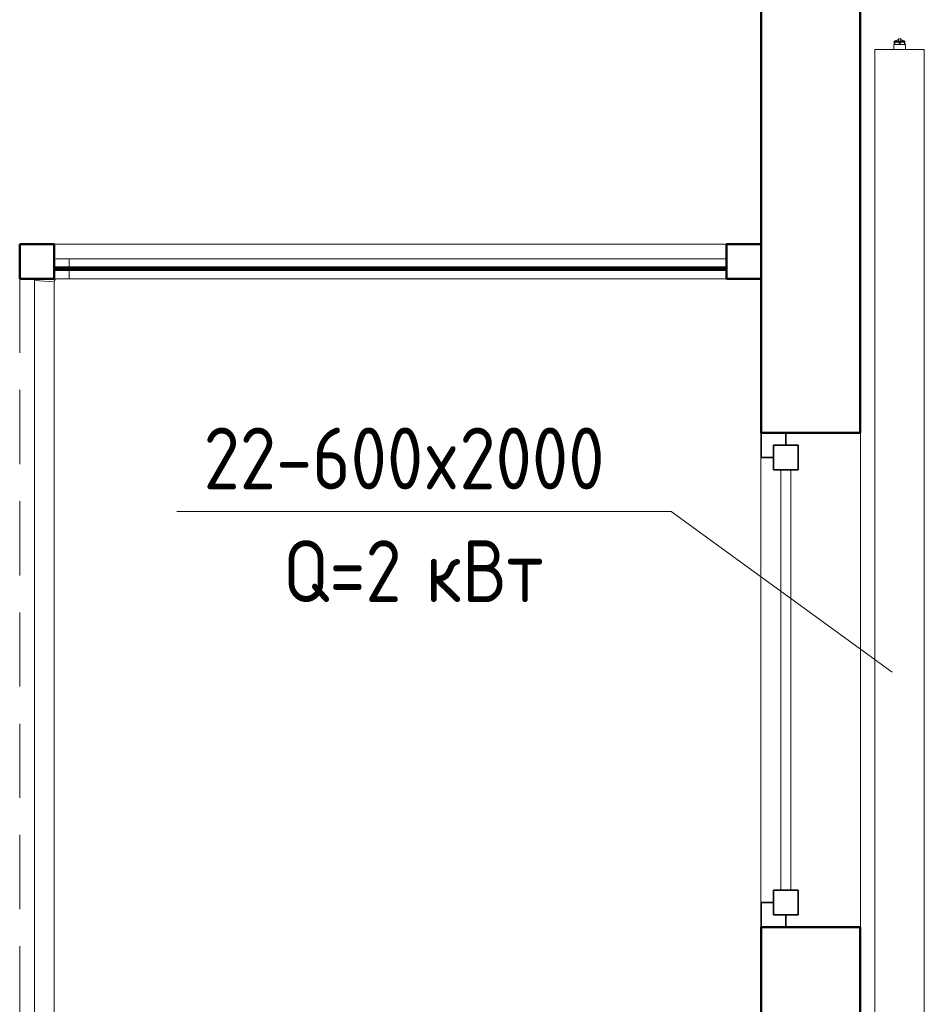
# Model space of a CAD drawing. Header units: millimetres. Extents: x 19410 to 41622, y 4748 to 42777.
# Tile 20 of 65: x 19410 to 21240, y 38940 to 40931. Entities that reach past the tile are written whole.
import ezdxf

# ---------------------------------------------------------------- set-up
doc = ezdxf.new("R2010")
doc.units = ezdxf.units.MM
doc.linetypes.add('ADSK_Скрыто', pattern=[300, 150, -150])
doc.linetypes.add('ADSK_Штриховая_ш3 п1_5', pattern=[225, 150, -75])
for name, color, linetype, lineweight in [('A-COLS-____-MCUT', 52, 'Continuous', 50), ('A-COLS-____-OTLN', 52, 'Continuous', 20), ('A-DETL-____-HDLN', 90, 'ADSK_Скрыто', 9), ('A-DETL-____-MBND', 5, 'ADSK_Штриховая_ш3 п1_5', 20), ('A-GENM-____-MCUT', 13, 'Continuous', 50), ('A-GENM-____-OTLN', 13, 'Continuous', 20), ('A-GLAZ-____-MCUT', 151, 'Continuous', 35), ('A-GLAZ-____-OTLN', 151, 'Continuous', 20), ('A-PART-____-OTLN', 2, 'Continuous', 20), ('A-WALL-____-MCUT', 113, 'Continuous', 50), ('A-WALL-____-OTLN', 113, 'Continuous', 20), ('M-EQPM-___-IDEN', 50, 'Continuous', 20), ('M-EQPM-____-OTLN', 50, 'Continuous', 20), ('Ограждение', 7, 'Continuous', 20)]:
    doc.layers.add(name, color=color, linetype=linetype, lineweight=lineweight)
doc.styles.add('GOST Common', font='GOST_Common.ttf', dxfattribs={"width": 0.9, "height": 125})

# ---------------------------------------------------------------- blocks, each defined once
blk = doc.blocks.new('Прямая форма - 83 new-609428-В_Этаж 02_Отопление')
at = {"layer": 'A-WALL-____-MCUT', "color": 53}
for p, q in [((1426.1, 2.5), (66.1, 2.5)), ((66.1, 2.5), (66.1, -2.5)), ((1426.1, -2.5), (1426.1, 2.5)), ((66.1, -2.5), (1426.1, -2.5))]:
    blk.add_line(p, q, dxfattribs=at)
blk = doc.blocks.new('Прямая форма - SW - 011-609429-В_Этаж 02_Отопление')
blk.add_blockref('Прямая форма - 83 new-609428-В_Этаж 02_Отопление', (0, 0))
blk = doc.blocks.new('Прямая форма - 83 new-609513-В_Этаж 02_Отопление')
at = {"layer": 'A-GLAZ-____-MCUT', "color": 9}
for p, q in [((-425, 25), (-475, 25)), ((-475, 25), (-475, -25)), ((-425, -25), (-425, 25)), ((475, 25), (425, 25)), ((425, 25), (425, -25)), ((475, -25), (475, 25)), ((-475, 0), (-500, 0)), ((-500, 0), (-500, -50)), ((-475, -25), (-475, 0)), ((500, 0), (475, 0)), ((475, 0), (475, -25)), ((500, -50), (500, 0)), ((-475, -25), (-425, -25)), ((-450, -25), (-475, -25)), ((-450, -50), (-450, -25)), ((425, -25), (475, -25)), ((475, -25), (450, -25)), ((450, -25), (450, -50)), ((-500, -50), (-450, -50)), ((450, -50), (500, -50))]:
    blk.add_line(p, q, dxfattribs=at)
at = {"layer": 'A-GLAZ-____-OTLN', "color": 253}
for p, q in [((425, 10), (-425, 10)), ((-425, -10), (425, -10))]:
    blk.add_line(p, q, dxfattribs=at)
blk = doc.blocks.new('Прямая форма - WD - 004-609514-В_Этаж 02_Отопление')
blk.add_blockref('Прямая форма - 83 new-609513-В_Этаж 02_Отопление', (500, 50))
blk = doc.blocks.new('Прямая форма - 83 new-609525-В_Этаж 02_Отопление')
at = {"layer": 'A-COLS-____-MCUT', "color": 53}
for p, q in [((35, 35), (-35, 35)), ((-35, 35), (-35, -35)), ((35, -35), (35, 35)), ((-35, -35), (35, -35))]:
    blk.add_line(p, q, dxfattribs=at)
blk = doc.blocks.new('Прямая форма - CRE - 003-609526-В_Этаж 02_Отопление')
blk.add_blockref('Прямая форма - 83 new-609525-В_Этаж 02_Отопление', (0, 0))
blk = doc.blocks.new('Прямая форма - 83 new-609602-В_Этаж 02_Отопление')
at = {"layer": 'A-GENM-____-OTLN', "lineweight": 9}
blk.add_line((-1360, 0), (0, 0), dxfattribs=at)
blk = doc.blocks.new('Прямая форма - SLA - 049-609603-В_Этаж 02_Отопление')
blk.add_blockref('Прямая форма - 83 new-609602-В_Этаж 02_Отопление', (0, 0))
blk = doc.blocks.new('Прямая форма - 83 new-609852-В_Этаж 02_Отопление')
at = {"layer": 'A-COLS-____-MCUT', "color": 53}
for p, q in [((35, 35), (-35, 35)), ((-35, 35), (-35, -35)), ((35, -35), (35, 35)), ((-35, -35), (35, -35))]:
    blk.add_line(p, q, dxfattribs=at)
blk = doc.blocks.new('Прямая форма - CRE - 003-609853-В_Этаж 02_Отопление')
blk.add_blockref('Прямая форма - 83 new-609852-В_Этаж 02_Отопление', (0, 0))
blk = doc.blocks.new('Прямая форма - 83 new-610258-В_Этаж 02_Отопление')
at = {"layer": 'A-WALL-____-MCUT', "color": 53}
for p, q in [((3620, 0), (3200, 0)), ((3620, -200), (3620, 0)), ((7000, 0), (4620, 0)), ((4620, 0), (4620, -200)), ((3200, -200), (3620, -200)), ((4620, -200), (7000, -200))]:
    blk.add_line(p, q, dxfattribs=at)
blk = doc.blocks.new('Прямая форма - SW - 008-610259-В_Этаж 02_Отопление')
blk.add_blockref('Прямая форма - 83 new-610258-В_Этаж 02_Отопление', (0, 0))
blk = doc.blocks.new('Family - WD - 004-610261-В_Этаж 02_Отопление')
at = {"layer": 'A-GENM-____-MCUT', "lineweight": 9}
for p, q in [((500, 1), (-500, 1)), ((-500, 1), (-500, -201)), ((500, -201), (500, 1)), ((-500, -201), (500, -201))]:
    blk.add_line(p, q, dxfattribs=at)
blk = doc.blocks.new('Прямая форма - 83 new-610268-В_Этаж 02_Отопление')
at = {"layer": 'A-DETL-____-MBND', "color": 253}
blk.add_line((0, 6627.8), (0, 70), dxfattribs=at)
blk = doc.blocks.new('Прямая форма - SLA - 011-610269-В_Этаж 02_Отопление')
blk.add_blockref('Прямая форма - 83 new-610268-В_Этаж 02_Отопление', (0, 0))
blk = doc.blocks.new('Прямая форма - 83 new-610537-В_Этаж 02_Отопление')
at = {"layer": 'Ограждение', "color": 253}
for p, q in [((-1400, -30), (-70, -30)), ((-1400, -47.2), (-1400, -30)), ((-1400, -70), (-1400, -52.2)), ((-1400, -70), (-70, -70))]:
    blk.add_line(p, q, dxfattribs=at)
blk = doc.blocks.new('Прямая форма - Steel - Structural-610538-В_Этаж 02_Отопление')
blk.add_blockref('Прямая форма - 83 new-610537-В_Этаж 02_Отопление', (0, 0))
blk = doc.blocks.new('Прямая форма - 83 new-610573-В_Этаж 02_Отопление')
at = {"layer": 'Ограждение', "color": 253}
for p, q in [((-1426.3, -30), (-1430, -30.5)), ((-1400, -30), (-1426.3, -30)), ((-1400, -47.2), (-1400, -30)), ((-1400, -70), (-1400, -52.2)), ((-1470, -73.7), (-1469.5, -70)), ((-1430, -76.3), (-1470, -73.7)), ((-1430, -76.3), (-1429.7, -73.8)), ((-1429.7, -73.8), (-1429.2, -72.6)), ((-1429.2, -72.6), (-1428.4, -71.6)), ((-1428.4, -71.6), (-1427.4, -70.8)), ((-1427.4, -70.8), (-1426.2, -70.3)), ((-1426.2, -70.3), (-1423.7, -70)), ((-1423.7, -70), (-1400, -70))]:
    blk.add_line(p, q, dxfattribs=at)
blk = doc.blocks.new('Прямая форма - Steel - Structural-610574-В_Этаж 02_Отопление')
blk.add_blockref('Прямая форма - 83 new-610573-В_Этаж 02_Отопление', (0, 0))
blk = doc.blocks.new('Прямая форма - 83 new-610607-В_Этаж 02_Отопление')
at = {"layer": 'Ограждение', "color": 253}
for p, q in [((-1470, -73.7), (-1430, -76.3)), ((-1470, -73.7), (-1470, -6627.8)), ((-1430, -76.3), (-1430, -6627.8))]:
    blk.add_line(p, q, dxfattribs=at)
blk = doc.blocks.new('Прямая форма - Steel - Structural-610608-В_Этаж 02_Отопление')
blk.add_blockref('Прямая форма - 83 new-610607-В_Этаж 02_Отопление', (0, 0))
blk = doc.blocks.new('Прямая форма - 83 new-610627-В_Этаж 02_Отопление')
at = {"layer": 'Ограждение', "color": 253}
blk.add_line((-1470, -73.7), (-1470, -70), dxfattribs=at)
blk = doc.blocks.new('Прямая форма - Steel - Structural-610628-В_Этаж 02_Отопление')
blk.add_blockref('Прямая форма - 83 new-610627-В_Этаж 02_Отопление', (0, 0))
blk = doc.blocks.new('Прямая форма - RAILING - 008-610661-В_Этаж 02_Отопление')
for name in ['Прямая форма - Steel - Structural-610574-В_Этаж 02_Отопление', 'Прямая форма - Steel - Structural-610538-В_Этаж 02_Отопление', 'Прямая форма - Steel - Structural-610628-В_Этаж 02_Отопление', 'Прямая форма - Steel - Structural-610608-В_Этаж 02_Отопление']:
    blk.add_blockref(name, (0, 0))
blk = doc.blocks.new('Family - 83 new-610699-В_Этаж 02_Отопление')
at = {"layer": 'A-PART-____-OTLN', "color": 253}
for p, q in [((-1400, -30), (-70, -30)), ((-1400, -47.2), (-1400, -30)), ((-1400, -70), (-1400, -52.2)), ((-1400, -70), (-70, -70))]:
    blk.add_line(p, q, dxfattribs=at)
blk = doc.blocks.new('Family - Steel - Structural-610700-В_Этаж 02_Отопление')
blk.add_blockref('Family - 83 new-610699-В_Этаж 02_Отопление', (0, 0))
blk = doc.blocks.new('Family - 83 new-610753-В_Этаж 02_Отопление')
at = {"layer": 'A-PART-____-OTLN', "color": 253}
for p, q in [((-1426.3, -30), (-1430, -30.5)), ((-1400, -30), (-1426.3, -30)), ((-1400, -47.2), (-1400, -30)), ((-1400, -70), (-1400, -52.2)), ((-1470, -73.7), (-1469.5, -70)), ((-1430, -76.3), (-1470, -73.7)), ((-1430, -76.3), (-1429.7, -73.8)), ((-1429.7, -73.8), (-1429.2, -72.6)), ((-1429.2, -72.6), (-1428.4, -71.6)), ((-1428.4, -71.6), (-1427.4, -70.8)), ((-1427.4, -70.8), (-1426.2, -70.3)), ((-1426.2, -70.3), (-1423.7, -70)), ((-1423.7, -70), (-1400, -70))]:
    blk.add_line(p, q, dxfattribs=at)
blk = doc.blocks.new('Family - Steel - Structural-610754-В_Этаж 02_Отопление')
blk.add_blockref('Family - 83 new-610753-В_Этаж 02_Отопление', (0, 0))
blk = doc.blocks.new('Family - 83 new-610804-В_Этаж 02_Отопление')
at = {"layer": 'A-PART-____-OTLN', "color": 253}
for p, q in [((-1470, -73.7), (-1430, -76.3)), ((-1470, -73.7), (-1470, -6627.8)), ((-1430, -76.3), (-1430, -6627.8))]:
    blk.add_line(p, q, dxfattribs=at)
blk = doc.blocks.new('Family - Steel - Structural-610805-В_Этаж 02_Отопление')
blk.add_blockref('Family - 83 new-610804-В_Этаж 02_Отопление', (0, 0))
blk = doc.blocks.new('Family - 83 new-610834-В_Этаж 02_Отопление')
at = {"layer": 'A-PART-____-OTLN', "color": 253}
blk.add_line((-1470, -73.7), (-1470, -70), dxfattribs=at)
blk = doc.blocks.new('Family - Steel - Structural-610835-В_Этаж 02_Отопление')
blk.add_blockref('Family - 83 new-610834-В_Этаж 02_Отопление', (0, 0))
blk = doc.blocks.new('83 new_ifc_RVT-1-В_Этаж 02_Отопление')
at = {"layer": 'A-COLS-____-OTLN', "color": 253, "lineweight": 20}
for name, p in [('Прямая форма - CRE - 003-609853-В_Этаж 02_Отопление', (19445.3, 40442.2)), ('Прямая форма - CRE - 003-609526-В_Этаж 02_Отопление', (20875.3, 40442.2))]:
    blk.add_blockref(name, p, dxfattribs=at)
at = {"layer": 'A-GENM-____-OTLN', "color": 253, "lineweight": 20}
for name, p in [('Прямая форма - SLA - 011-610269-В_Этаж 02_Отопление', (19410.3, 33779.4)), ('Прямая форма - SLA - 049-609603-В_Этаж 02_Отопление', (20840.3, 40477.2))]:
    blk.add_blockref(name, p, dxfattribs=at)
at = {"layer": 'A-GENM-____-OTLN', "color": 253, "lineweight": 20, "rotation": 90}
blk.add_blockref('Family - WD - 004-610261-В_Этаж 02_Отопление', (20910.3, 39595.8), dxfattribs=at)
at = {"layer": 'A-GLAZ-____-OTLN', "color": 253, "lineweight": 20, "rotation": 270}
blk.add_blockref('Прямая форма - WD - 004-609514-В_Этаж 02_Отопление', (20910.3, 40095.8), dxfattribs=at)
at = {"layer": 'A-PART-____-OTLN', "color": 253, "lineweight": 20}
for name in ['Family - Steel - Structural-610754-В_Этаж 02_Отопление', 'Family - Steel - Structural-610700-В_Этаж 02_Отопление', 'Family - Steel - Structural-610835-В_Этаж 02_Отопление', 'Family - Steel - Structural-610805-В_Этаж 02_Отопление']:
    blk.add_blockref(name, (20910.3, 40477.2), dxfattribs=at)
at = {"layer": 'A-WALL-____-OTLN', "color": 253, "lineweight": 20, "rotation": 90}
blk.add_blockref('Прямая форма - SW - 008-610259-В_Этаж 02_Отопление', (20910.3, 35475.8), dxfattribs=at)
at = {"layer": 'A-WALL-____-OTLN', "color": 253, "lineweight": 20}
blk.add_blockref('Прямая форма - SW - 011-609429-В_Этаж 02_Отопление', (19414.2, 40427.5), dxfattribs=at)
at = {"layer": 'Ограждение', "color": 253, "lineweight": 20}
blk.add_blockref('Прямая форма - RAILING - 008-610661-В_Этаж 02_Отопление', (20910.3, 40477.2), dxfattribs=at)
blk = doc.blocks.new('ADSK_Радиатор универсальный_Боковое подключение_Клапаны - Радиатор 600х2000-1669038-В_Этаж 02_Отопление')
at = {"layer": 'A-DETL-____-HDLN'}
for p, q in [((-1050.9, 50), (-1045, 50)), ((-1045, 50), (-1031.1, 50)), ((-1045, 50), (-1045, 46))]:
    blk.add_line(p, q, dxfattribs=at)
at = {"layer": 'A-DETL-____-HDLN', "flags": 128}
for points in [[(-1054, 0), (-1054, 0), (-1054, 0), (-1053.9, 0), (-1053.8, 0)], [(-1053.8, 0), (-1053.9, 0), (-1053.9, 0), (-1054, 0), (-1054, 0), (-1054, 0)], [(-1028, 0), (-1028, 0), (-1028, 0), (-1028.1, 0), (-1028.2, 0), (-1028.3, 0)], [(-1028.2, 0), (-1028.1, 0), (-1028.1, 0), (-1028, 0), (-1028, 0), (-1028, 0)], [(-1049.8, -20), (-1049.9, -20), (-1049.9, -20), (-1050, -20), (-1050, -20), (-1050, -20), (-1050, -20)], [(-1050, -20), (-1050, -20), (-1050, -20), (-1049.9, -20), (-1049.9, -20), (-1049.8, -20), (-1049.7, -20)], [(-1032, -20), (-1032, -20), (-1032, -20), (-1032.1, -20), (-1032.1, -20), (-1032.2, -20), (-1032.3, -20)], [(-1032.3, -20), (-1032.2, -20), (-1032.1, -20), (-1032.1, -20), (-1032, -20), (-1032, -20), (-1032, -20), (-1032, -20)]]:
    blk.add_lwpolyline(points, dxfattribs=at)
at = {"layer": 'M-EQPM-____-OTLN'}
for p, q in [((1000, 70), (-1000, 70)), ((-1000, 70), (-1000, -30)), ((-1000, 70), (1000, 70)), ((-1000, -30), (-1000, 70)), ((1000, -30), (1000, 70)), ((1000, 70), (1000, -30)), ((-1061, 50), (-1051, 50)), ((-1061, 38), (-1061, 50)), ((-1057, 46), (-1041, 46)), ((-1057, 36), (-1057, 46)), ((-1041, 46), (-1025, 46)), ((-1041, 46), (-1041, 36)), ((-1031, 50), (-1029, 50)), ((-1029, 46), (-1029, 50)), ((-1025, 36), (-1025, 46)), ((-1057, 38), (-1061, 38)), ((-1057, 36), (-1057, 2)), ((-1041, 36), (-1057, 36)), ((-1053, 36), (-1053, 0)), ((-1025, 36), (-1041, 36)), ((-1029, 32), (-1029, 36)), ((-1022, 32), (-1029, 32)), ((-1011, 34.5), (-1022, 34.5)), ((-1022, 34.5), (-1022, 5.5)), ((-1011, 20), (-1011, 38.5)), ((-1000, 38.5), (-1011, 38.5)), ((-1011, 1.5), (-1011, 20)), ((-1000, 20), (-1011, 20)), ((1010, 32), (1000, 32)), ((1010, 30.9), (1010, 32)), ((1010, 30.8), (1010, 29.9)), ((1010, 30.8), (1015, 30.8)), ((1015, 29.9), (1010, 29.9)), ((1010, 21.1), (1010, 29.8)), ((1010, 20.9), (1010, 19.1)), ((1010, 20.9), (1015, 20.9)), ((1017, 30.8), (1015, 30.8)), ((1015, 29.9), (1015, 30.8)), ((1015, 29.9), (1015, 20.9)), ((1015, 19.1), (1015, 20.9)), ((1017, 30.5), (1017, 30.8)), ((1017, 9.2), (1017, 30.8)), ((1017, 22.5), (1022, 22.5)), ((1022, 17.5), (1022, 22.5)), ((-1058.5, 2), (-1058.5, -13)), ((-1053, 2), (-1058.5, 2)), ((-1053, 0), (-1029, 0)), ((-1029, 0), (-1029, 8)), ((-1029, 8), (-1022, 8)), ((-1022, 5.5), (-1011, 5.5)), ((-1000, 1.5), (-1011, 1.5)), ((1000, 8), (1010, 8)), ((1015, 19.1), (1010, 19.1)), ((1010, 10.2), (1010, 18.9)), ((1010, 10.1), (1010, 9.2)), ((1010, 10.1), (1015, 10.1)), ((1015, 9.2), (1010, 9.2)), ((1010, 8), (1010, 9.1)), ((1015, 19.1), (1015, 10.1)), ((1015, 9.2), (1015, 10.1)), ((1015, 9.2), (1017, 9.2)), ((1017, 17.5), (1022, 17.5)), ((1017, 9.2), (1017, 9.5)), ((-1058.5, -13), (-1055.2, -13)), ((-1056, -2.3), (-1054.9, -15.8)), ((-1056, -2.3), (-1026, -2.3)), ((-1054.9, -15.8), (-1027.1, -15.8)), ((-1027.1, -15.8), (-1026, -2.3)), ((-1000, -30), (1000, -30)), ((1000, -30), (-1000, -30))]:
    blk.add_line(p, q, dxfattribs=at)
at = {"layer": 'M-EQPM-____-OTLN', "flags": 128}
for points in [[(1015, 30.8), (1015.5, 30.7), (1016, 30.6)], [(1017, 29.9), (1017.8, 29), (1018.6, 27.5), (1019.6, 24.3), (1019.8, 22.5)], [(1015, 9.2), (1015.5, 9.3), (1016, 9.4)], [(1017, 10.1), (1017.8, 11), (1018.6, 12.5), (1019.6, 15.7), (1019.8, 17.5)], [(-1056, -2.3), (-1056, -2.3), (-1056, -2.2), (-1056, -2.1), (-1056, -2), (-1056, -1.9), (-1056, -1.9), (-1056, -1.8), (-1056, -1.7), (-1056, -1.6), (-1055.9, -1.5), (-1055.9, -1.5), (-1055.9, -1.4), (-1055.9, -1.3), (-1055.9, -1.2), (-1055.8, -1.2), (-1055.8, -1.1), (-1055.7, -1), (-1055.7, -1), (-1055.7, -0.9), (-1055.6, -0.8), (-1055.6, -0.8), (-1055.5, -0.7), (-1055.5, -0.6), (-1055.4, -0.6), (-1055.4, -0.5), (-1055.3, -0.5), (-1055.2, -0.4), (-1055.2, -0.4), (-1055.1, -0.3), (-1055, -0.3), (-1055, -0.2), (-1054.9, -0.2), (-1054.8, -0.2), (-1054.7, -0.1), (-1054.7, -0.1), (-1054.6, -0.1), (-1054.5, -0.1), (-1054.4, 0), (-1054.4, 0), (-1054.3, 0), (-1054.2, 0), (-1054.1, 0), (-1054, 0), (-1054, 0)], [(-1050, -20), (-1050.2, -20), (-1050.4, -20), (-1050.6, -20), (-1050.8, -19.9), (-1051, -19.9), (-1051.2, -19.9), (-1051.4, -19.8), (-1051.6, -19.7), (-1051.8, -19.7), (-1051.9, -19.6), (-1052.1, -19.5), (-1052.3, -19.4), (-1052.5, -19.3), (-1052.7, -19.2), (-1052.8, -19.1), (-1053, -19), (-1053.1, -18.9), (-1053.3, -18.8), (-1053.4, -18.6), (-1053.6, -18.5), (-1053.7, -18.3), (-1053.9, -18.2), (-1054, -18), (-1054.1, -17.9), (-1054.2, -17.7), (-1054.3, -17.5), (-1054.4, -17.4), (-1054.5, -17.2), (-1054.6, -17), (-1054.7, -16.8), (-1054.7, -16.6), (-1054.8, -16.4), (-1054.8, -16.2), (-1054.9, -16), (-1054.9, -15.8)], [(-1054, 0), (-1054, 0), (-1054, 0), (-1053.9, 0), (-1053.8, 0), (-1053.7, 0), (-1053.6, 0), (-1053.5, 0), (-1053.3, 0), (-1053.2, 0), (-1053, 0), (-1052.8, 0), (-1052.5, 0), (-1052.3, 0), (-1052, 0), (-1051.7, 0)], [(-1028, 0), (-1028, 0), (-1028, 0), (-1028.1, 0), (-1028.2, 0), (-1028.3, 0), (-1028.4, 0), (-1028.5, 0), (-1028.7, 0), (-1028.8, 0), (-1029, 0), (-1029.2, 0), (-1029.5, 0), (-1029.7, 0), (-1030, 0), (-1030.3, 0), (-1030.6, 0), (-1030.9, 0), (-1031.2, 0), (-1031.6, 0), (-1031.9, 0), (-1032.3, 0), (-1032.7, 0), (-1033.1, 0), (-1033.5, 0), (-1034, 0), (-1034.4, 0), (-1034.9, 0), (-1035.3, 0), (-1035.8, 0), (-1036.3, 0), (-1036.8, 0), (-1037.3, 0), (-1037.8, 0), (-1038.3, 0), (-1038.8, 0), (-1039.3, 0), (-1039.8, 0), (-1040.3, 0), (-1040.9, 0), (-1041.4, 0), (-1041.9, 0), (-1042.4, 0), (-1042.9, 0), (-1043.4, 0), (-1044, 0), (-1044.5, 0), (-1045, 0), (-1045.4, 0), (-1045.9, 0), (-1046.4, 0), (-1046.9, 0), (-1047.3, 0), (-1047.8, 0), (-1048.2, 0), (-1048.7, 0), (-1049.1, 0), (-1049.5, 0), (-1049.9, 0), (-1050.2, 0), (-1050.6, 0), (-1050.9, 0), (-1051.3, 0), (-1051.6, 0), (-1051.9, 0), (-1052.1, 0), (-1052.4, 0), (-1052.6, 0), (-1052.9, 0), (-1053.1, 0), (-1053.2, 0), (-1053.4, 0), (-1053.6, 0), (-1053.7, 0), (-1053.8, 0), (-1053.9, 0), (-1053.9, 0), (-1054, 0), (-1054, 0), (-1054, 0)], [(-1027.1, -15.8), (-1027.1, -16), (-1027.2, -16.2), (-1027.2, -16.4), (-1027.3, -16.6), (-1027.3, -16.8), (-1027.4, -17), (-1027.5, -17.2), (-1027.6, -17.4), (-1027.7, -17.5), (-1027.8, -17.7), (-1027.9, -17.9), (-1028, -18), (-1028.1, -18.2), (-1028.3, -18.3), (-1028.4, -18.5), (-1028.6, -18.6), (-1028.7, -18.8), (-1028.9, -18.9), (-1029, -19), (-1029.2, -19.1), (-1029.3, -19.2), (-1029.5, -19.3), (-1029.7, -19.4), (-1029.9, -19.5), (-1030.1, -19.6), (-1030.2, -19.7), (-1030.4, -19.7), (-1030.6, -19.8), (-1030.8, -19.9), (-1031, -19.9), (-1031.2, -19.9), (-1031.4, -20), (-1031.6, -20), (-1031.8, -20), (-1032, -20)], [(-1030.4, 0), (-1030.1, 0), (-1029.9, 0), (-1029.6, 0), (-1029.4, 0), (-1029.1, 0), (-1028.9, 0), (-1028.8, 0), (-1028.6, 0), (-1028.4, 0), (-1028.3, 0), (-1028.2, 0), (-1028.1, 0), (-1028.1, 0), (-1028, 0), (-1028, 0), (-1028, 0)], [(-1028, 0), (-1027.9, 0), (-1027.8, 0), (-1027.8, 0), (-1027.7, 0), (-1027.6, 0), (-1027.5, -0.1), (-1027.4, -0.1), (-1027.4, -0.1), (-1027.3, -0.1), (-1027.2, -0.2), (-1027.1, -0.2), (-1027.1, -0.2), (-1027, -0.3), (-1026.9, -0.3), (-1026.9, -0.3), (-1026.8, -0.4), (-1026.7, -0.4), (-1026.7, -0.5), (-1026.6, -0.6), (-1026.6, -0.6), (-1026.5, -0.7), (-1026.5, -0.7), (-1026.4, -0.8), (-1026.4, -0.9), (-1026.3, -0.9), (-1026.3, -1), (-1026.2, -1.1), (-1026.2, -1.1), (-1026.2, -1.2), (-1026.1, -1.3), (-1026.1, -1.4), (-1026.1, -1.4), (-1026.1, -1.5), (-1026, -1.6), (-1026, -1.7), (-1026, -1.7), (-1026, -1.8), (-1026, -1.9), (-1026, -2), (-1026, -2.1), (-1026, -2.1), (-1026, -2.2), (-1026, -2.3), (-1026, -2.3)], [(-1046.3, -20), (-1046.6, -20), (-1046.9, -20), (-1047.1, -20), (-1047.4, -20), (-1047.6, -20), (-1047.9, -20), (-1048.1, -20), (-1048.3, -20), (-1048.5, -20), (-1048.7, -20), (-1048.9, -20), (-1049.1, -20), (-1049.2, -20), (-1049.4, -20), (-1049.5, -20), (-1049.6, -20), (-1049.7, -20), (-1049.8, -20), (-1049.9, -20), (-1049.9, -20), (-1050, -20), (-1050, -20), (-1050, -20), (-1050, -20)], [(-1050, -20), (-1050, -20), (-1050, -20), (-1049.9, -20), (-1049.9, -20), (-1049.8, -20), (-1049.7, -20), (-1049.6, -20), (-1049.5, -20), (-1049.4, -20), (-1049.3, -20), (-1049.1, -20), (-1049, -20), (-1048.8, -20), (-1048.6, -20), (-1048.4, -20), (-1048.2, -20), (-1048, -20), (-1047.8, -20), (-1047.5, -20), (-1047.3, -20), (-1047, -20), (-1046.7, -20), (-1046.5, -20), (-1046.2, -20), (-1045.9, -20), (-1045.6, -20), (-1045.2, -20), (-1044.9, -20), (-1044.6, -20), (-1044.3, -20), (-1043.9, -20), (-1043.6, -20), (-1043.2, -20), (-1042.9, -20), (-1042.5, -20), (-1042.2, -20), (-1041.8, -20), (-1041.5, -20), (-1041.1, -20), (-1040.7, -20), (-1040.4, -20), (-1040, -20), (-1039.7, -20), (-1039.3, -20), (-1039, -20), (-1038.6, -20), (-1038.3, -20), (-1037.9, -20), (-1037.6, -20), (-1037.3, -20), (-1036.9, -20), (-1036.6, -20), (-1036.3, -20), (-1036, -20), (-1035.7, -20), (-1035.4, -20), (-1035.1, -20), (-1034.9, -20), (-1034.6, -20), (-1034.4, -20), (-1034.1, -20), (-1033.9, -20), (-1033.7, -20), (-1033.5, -20), (-1033.3, -20), (-1033.1, -20), (-1032.9, -20), (-1032.8, -20), (-1032.6, -20), (-1032.5, -20), (-1032.4, -20), (-1032.3, -20), (-1032.2, -20), (-1032.1, -20), (-1032.1, -20), (-1032, -20), (-1032, -20), (-1032, -20), (-1032, -20)], [(-1032, -20), (-1032, -20), (-1032, -20), (-1032.1, -20), (-1032.1, -20), (-1032.2, -20), (-1032.3, -20), (-1032.4, -20), (-1032.5, -20), (-1032.6, -20), (-1032.7, -20), (-1032.9, -20), (-1033, -20), (-1033.2, -20), (-1033.4, -20), (-1033.6, -20), (-1033.8, -20), (-1034, -20), (-1034.2, -20), (-1034.5, -20), (-1034.7, -20), (-1035, -20), (-1035.3, -20), (-1035.5, -20), (-1035.8, -20)]]:
    blk.add_lwpolyline(points, dxfattribs=at)
at = {"layer": 'M-EQPM-____-OTLN'}
for points, knots in [([(-1041, 20), (-1040.2, 20.8), (-1038.7, 22.3), (-1036.8, 24.2), (-1035.5, 25.5), (-1034.8, 26.2), (-1034.3, 26.7), (-1033.8, 27.2), (-1033.3, 27.7), (-1032.8, 28.2), (-1032.3, 28.7), (-1031.8, 29.2), (-1031.4, 29.6), (-1031, 30), (-1030.6, 30.4), (-1030.3, 30.7), (-1029.9, 31.1), (-1029.7, 31.3), (-1029.4, 31.6), (-1029.2, 31.8), (-1029.1, 31.9), (-1029, 32), (-1029, 32)], [0, 0, 0, 0, 0.142857, 0.285714, 0.357143, 0.392857, 0.428571, 0.464286, 0.5, 0.535714, 0.571429, 0.607143, 0.642857, 0.678571, 0.714286, 0.75, 0.785714, 0.821429, 0.857143, 0.892857, 0.928571, 1, 1, 1, 1]), ([(-1029, 8), (-1029, 8), (-1029.1, 8.1), (-1029.2, 8.2), (-1029.4, 8.4), (-1029.7, 8.7), (-1029.9, 8.9), (-1030.3, 9.3), (-1030.6, 9.6), (-1031, 10), (-1031.4, 10.4), (-1031.8, 10.8), (-1032.3, 11.3), (-1032.8, 11.8), (-1033.4, 12.4), (-1034.1, 13.1), (-1034.8, 13.8), (-1035.5, 14.5), (-1036.8, 15.8), (-1038.7, 17.7), (-1040.2, 19.2), (-1041, 20)], [0, 0, 0, 0, 0.071429, 0.107143, 0.142857, 0.178571, 0.214286, 0.25, 0.285714, 0.321429, 0.357143, 0.392857, 0.428571, 0.464286, 0.5, 0.571429, 0.607143, 0.642857, 0.714286, 0.857143, 1, 1, 1, 1])]:
    blk.add_open_spline(points, degree=3, knots=knots, dxfattribs=at)
blk = doc.blocks.new('ADSK_M_Оборудование_Отопительный прибор - ADSK_Марка _ ADSK_Тепловая мощность_20-1650517-В_Этаж 02_Отопление')
at = {"layer": 'M-EQPM-___-IDEN'}
blk.add_line((-10, 0), (10, 0), dxfattribs=at)

msp = doc.modelspace()

# ---------------------------------------------------------------- linework, layer by layer
at = {"layer": 'M-EQPM-___-IDEN'}
msp.add_line((21175.2, 39611.7), (20728.3, 39936.5), dxfattribs=at)

# ---------------------------------------------------------------- block references
at = {"lineweight": 9}
msp.add_blockref('83 new_ifc_RVT-1-В_Этаж 02_Отопление', (0, 0), dxfattribs=at)
at = {"layer": 'A-DETL-____-HDLN', "rotation": 89.9999999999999}
msp.add_blockref('ADSK_Радиатор универсальный_Боковое подключение_Клапаны - Радиатор 600х2000-1669038-В_Этаж 02_Отопление', (21210.3, 39870.7), dxfattribs=at)
at = {"layer": 'M-EQPM-___-IDEN', "xscale": 49.99999999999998, "yscale": 49.99999999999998, "zscale": 49.99999999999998}
msp.add_blockref('ADSK_M_Оборудование_Отопительный прибор - ADSK_Марка _ ADSK_Тепловая мощность_20-1650517-В_Этаж 02_Отопление', (20228.3, 39936.5), dxfattribs=at)

# ---------------------------------------------------------------- next in the draw order: texts
at = {"layer": 'M-EQPM-___-IDEN', "lineweight": 9, "char_height": 125, "attachment_point": 1, "style": 'GOST Common', "bg_fill": 3, "box_fill_scale": 1.25, "bg_fill_color": 256, "bg_fill_true_color": 13158600, "bg_fill_transparency": 0}
for s, insert, width in [('22-600x2000', (19782.3, 40106.2), 1071.455), ('Q=2 ', (19943, 39878.3), 349.937)]:
    msp.add_mtext(s, dxfattribs=dict(at, insert=insert, width=width))

# ---------------------------------------------------------------- next in the draw order: texts
at = {"layer": 'M-EQPM-___-IDEN', "lineweight": 9, "insert": (20231.7, 39878.3), "char_height": 125, "width": 331.899, "attachment_point": 1, "style": 'GOST Common', "bg_fill": 3, "box_fill_scale": 1.25, "bg_fill_color": 256, "bg_fill_true_color": 13158600, "bg_fill_transparency": 0}
msp.add_mtext('кВт', dxfattribs=at)

doc.saveas('drawing.dxf')
